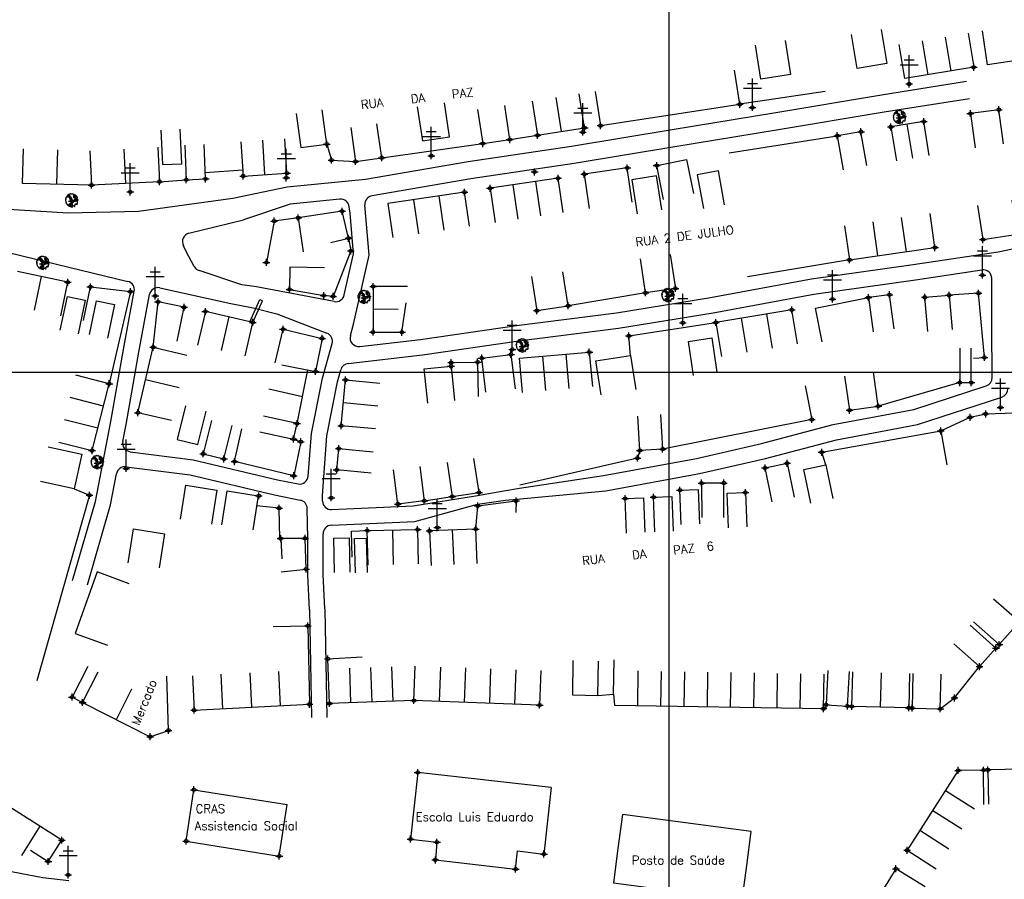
# Model space of a CAD drawing. Extents: x 539028 to 544996, y 8596245 to 8601028.
# Tile 24 of 41: x 542095 to 542323, y 8597845 to 8598045. Entities that reach past the tile are written whole.
import ezdxf
from ezdxf.enums import TextEntityAlignment as Align
from ezdxf.lldxf.tags import DXFTag

# ---------------------------------------------------------------- set-up
doc = ezdxf.new("R2010")
doc.units = 0
doc.header["$MEASUREMENT"] = 0
doc.header["$PDMODE"] = 34
doc.header["$PDSIZE"] = 0.8
for name, color, linetype in [('ALVENARIA', 7, 'Continuous'), ('ARVORE', 100, 'Continuous'), ('CASA', 2, 'Continuous'), ('CERCA', 9, 'CERCA_LINE'), ('ESTRADA_BARRO', 7, 'DASHED'), ('MALHA', 9, 'Continuous'), ('POSTE', 7, 'Continuous'), ('TEXTO', 2, 'Continuous'), ('TXT_NRUA', 2, 'Continuous')]:
    doc.layers.add(name, color=color, linetype=linetype)
doc.styles.add('GEOSIS', font='ROMANS.SHX')
doc.styles.get("Standard").update_dxf_attribs({"font": 'romans.shx'})
doc.linetypes.add('CERCA_LINE', pattern='A,0.5,-0.2,["X",Standard,S=0.1,R=0,X=-0.1,Y=-0.05],-0.25', length=0.95)
tags = doc.linetypes.add('DASHED', pattern=[0.75, 0.5, -0.25]).pattern_tags.tags
tags[6:7] = [DXFTag(74, 4), DXFTag(75, 0), DXFTag(340, '0'), DXFTag(46, 1.0), DXFTag(50, 0.0), DXFTag(44, 0.0), DXFTag(45, 0.0)]
tags[4:5] = [DXFTag(74, 4), DXFTag(75, 0), DXFTag(340, '0'), DXFTag(46, 1.0), DXFTag(50, 0.0), DXFTag(44, 0.0), DXFTag(45, 0.0)]

# ---------------------------------------------------------------- blocks, each defined once
blk = doc.blocks.new('C')
at = {"layer": 'CASA'}
blk.add_lwpolyline([(0, 0), (0, 8)], dxfattribs=at)
blk = doc.blocks.new('A$C094F77C8')
at = {"layer": 'POSTE'}
for p, q in [((1.17, 7), (4.08, 7)), ((2.62, 0), (2.62, 8.4)), ((0, 5.6), (5.25, 5.6))]:
    blk.add_line(p, q, dxfattribs=at)
blk = doc.blocks.new('A$C34DC2D19')
at = {"layer": 'POSTE', "xscale": 0.8, "yscale": 0.8, "zscale": 0.8}
blk.add_blockref('A$C094F77C8', (0, 0, 340.37), dxfattribs=at)
blk = doc.blocks.new('ARVORE6')
for points in [[(-1.78, 2.18), (-1.87, 2.12), (-1.86, 2.06), (-1.96, 2), (-2.05, 1.97), (-2.08, 1.89), (-2.06, 1.79), (-2.1, 1.68), (-2.19, 1.63), (-2.27, 1.6), (-2.33, 1.57), (-2.45, 1.36), (-2.33, 1.3), (-2.23, 1.35), (-2.22, 1.26), (-2.33, 1.2), (-2.41, 1.18), (-2.5, 1.15), (-2.45, 1.07), (-2.41, 1.02), (-2.44, 0.93), (-2.62, 0.85), (-2.67, 0.79), (-2.68, 0.7), (-2.63, 0.68), (-2.63, 0.68), (-2.72, 0.62), (-2.77, 0.64), (-2.8, 0.64), (-2.76, 0.56), (-2.6, 0.57), (-2.52, 0.53), (-2.52, 0.45), (-2.55, 0.3), (-2.67, 0.25), (-2.67, 0.14), (-2.62, 0.04), (-2.54, -0.02), (-2.64, -0.1), (-2.71, -0.18), (-2.55, -0.26), (-2.51, -0.35), (-2.52, -0.52), (-2.56, -0.64), (-2.47, -0.83), (-2.4, -0.89), (-2.4, -0.98), (-2.37, -1.12), (-2.27, -1.33), (-2.13, -1.49), (-2.01, -1.61), (-1.91, -1.6), (-1.82, -1.73), (-1.82, -1.97), (-1.67, -2.08), (-1.49, -2.07), (-1.39, -2.11), (-1.32, -2.23), (-1.16, -2.42), (-0.93, -2.41), (-0.86, -2.4), (-0.72, -2.42), (-0.63, -2.56), (-0.57, -2.61), (-0.47, -2.6), (-0.42, -2.64), (-0.31, -2.66), (-0.21, -2.67), (-0.05, -2.69), (0.08, -2.72), (0.33, -2.98), (0.41, -2.85), (0.29, -2.74), (0.37, -2.7), (0.37, -2.57), (0.35, -2.45), (0.49, -2.41), (0.48, -2.27), (0.55, -2.2), (0.71, -2.27), (0.86, -2.29), (0.93, -2.24), (1.05, -2.42), (1.2, -2.34), (1.2, -2.58), (1.34, -2.57), (1.43, -2.44), (1.51, -2.34), (1.36, -2.24), (1.43, -2.14), (1.39, -2.09), (1.47, -2.01), (1.5, -1.96), (1.43, -1.84), (1.5, -1.8), (1.6, -1.74), (1.69, -1.67), (1.78, -1.64), (1.8, -1.74), (1.86, -1.66), (1.81, -1.55), (1.82, -1.42), (1.99, -1.37), (2.13, -1.42), (2.06, -1.53), (2.22, -1.64), (2.33, -1.61), (2.46, -1.55), (2.59, -1.56), (2.55, -1.46), (2.48, -1.32), (2.56, -1.2), (2.63, -1.06), (2.62, -0.92), (2.62, -0.78), (2.67, -0.66), (2.68, -0.46), (2.57, -0.39), (2.51, -0.26), (2.59, -0.13), (2.7, -0.02), (2.83, 0.11), (2.96, 0.28), (2.92, 0.43), (2.91, 0.44), (2.81, 0.32), (2.7, 0.39), (2.73, 0.48), (2.68, 0.53), (2.6, 0.48), (2.4, 0.45), (2.42, 0.58), (2.5, 0.64), (2.48, 0.76), (2.34, 0.89), (2.54, 0.99), (2.59, 1.1), (2.57, 1.23), (2.55, 1.36), (2.62, 1.47), (2.63, 1.57), (2.5, 1.63), (2.35, 1.59), (2.24, 1.71), (2.23, 1.89), (2.21, 1.98), (2.15, 2.13), (1.92, 2.14), (1.79, 2.22), (1.77, 2.29), (1.73, 2.39), (1.69, 2.5), (1.51, 2.62), (1.35, 2.59), (1.28, 2.53), (1.19, 2.58), (1.11, 2.69), (0.99, 2.74), (0.84, 2.66), (0.73, 2.81), (0.32, 2.98), (0.23, 2.85), (0.07, 2.78), (-0.06, 2.82), (-0.27, 2.96), (-0.48, 3), (-0.62, 2.87), (-0.7, 2.78), (-0.82, 2.74), (-0.98, 2.81), (-1.11, 2.78), (-1.2, 2.57), (-1.42, 2.56), (-1.58, 2.52), (-1.57, 2.41), (-1.77, 2.34), (-1.73, 2.23), (-1.75, 2.2)], [(-0.88, 2.44), (-0.95, 2.35), (-0.87, 2.29), (-0.92, 2.24), (-0.88, 2.15), (-0.78, 2.14), (-0.74, 2.15), (-0.67, 2.08), (-0.7, 2.02), (-0.8, 1.98), (-0.92, 1.89), (-0.95, 1.77), (-0.81, 1.75), (-0.7, 1.77), (-0.59, 1.82), (-0.46, 1.77), (-0.51, 1.71), (-0.49, 1.63), (-0.34, 1.66), (-0.27, 1.68), (-0.09, 1.52), (-0.27, 1.42), (-0.32, 1.37), (-0.18, 1.25), (0, 1.26), (0.14, 1.15), (0.04, 1.02), (-0.03, 0.86), (-0.02, 0.8), (-0.17, 0.76), (-0.27, 0.72), (-0.29, 0.58), (-0.48, 0.53), (-0.51, 0.64), (-0.48, 0.74), (-0.6, 0.74), (-0.74, 0.68), (-0.83, 0.62), (-0.91, 0.65), (-0.75, 0.84), (-0.75, 0.9), (-0.78, 0.97), (-0.71, 1.09), (-0.8, 1.19), (-0.68, 1.38), (-0.8, 1.61), (-0.8, 1.69), (-0.88, 1.7), (-0.97, 1.64), (-1.06, 1.59), (-1.12, 1.63), (-1.14, 1.67), (-1.32, 1.64), (-1.38, 1.57), (-1.51, 1.46), (-1.51, 1.46), (-1.56, 1.55), (-1.56, 1.63), (-1.61, 1.7), (-1.56, 1.82), (-1.53, 1.91), (-1.43, 1.98), (-1.4, 2.07), (-1.26, 2.08), (-1.21, 2.2), (-1.1, 2.21), (-0.99, 2.32), (-0.95, 2.39)], [(-0.91, 1.69), (-1.13, 1.76), (-1.24, 2.14), (-1.27, 2.14), (-1.18, 1.78), (-1.57, 1.66), (-1.57, 1.63), (-1.12, 1.73), (-0.99, 1.67)], [(-1.27, 1.75), (-1.25, 1.72), (-1.3, 1.74)], [(-1.06, 1.74), (-1.06, 1.72), (-1.01, 1.73)], [(0, 0.91), (-0.4, 1.34), (-0.4, 1.68), (-0.44, 1.68), (-0.45, 1.4), (-0.8, 1.64), (-0.81, 1.61), (-0.48, 1.35), (-0.18, 0.98), (-0.75, 0.89), (-0.75, 0.86), (-0.15, 0.91), (-0.07, 0.81)], [(-0.49, 0.94), (-0.49, 0.89), (-0.53, 0.92)], [(-0.51, 1.38), (-0.49, 1.43)], [(-0.35, 1.21), (-0.32, 1.26), (-0.39, 1.24)], [(-0.22, 1), (-0.25, 0.91), (-0.29, 0.97), (-0.29, 0.92)], [(-0.23, 1.06), (-0.18, 1.12), (-0.27, 1.1)], [(-0.09, 0.88), (-0.05, 0.95), (-0.13, 0.9), (-0.09, 0.99)], [(1.21, 2.06), (1.32, 1.92), (1.4, 1.99), (1.43, 2.02), (1.55, 2.02), (1.51, 1.88), (1.59, 1.85), (1.69, 1.84), (1.75, 1.77), (1.61, 1.68), (1.7, 1.6), (1.85, 1.57), (1.72, 1.47), (1.62, 1.45), (1.48, 1.42), (1.48, 1.18), (1.36, 1.16), (1.19, 1.3), (1.2, 1.31), (1.09, 1.3), (1.07, 1.23), (0.97, 1.25), (0.92, 1.33), (1.11, 1.55), (1.06, 1.66), (1.03, 1.75), (0.96, 1.81), (0.99, 1.96), (0.83, 2.05), (0.94, 2.19), (0.97, 2.22), (1.05, 2.28), (1.1, 2.22), (1.25, 2.06), (1.28, 2.03)], [(1.17, 1.62), (1.07, 1.45), (1.49, 1.26), (1.49, 1.24), (1.03, 1.41), (0.94, 1.3)], [(1.07, 1.61), (1.51, 1.9), (1.55, 1.88), (1.16, 1.57)], [(1.11, 1.63), (1.17, 1.6), (1.14, 1.67), (1.22, 1.64), (1.22, 1.69)], [(1.17, 1.41), (1.13, 1.38), (1.18, 1.41), (1.18, 1.35)], [(1.35, 0.46), (1.31, 0.36), (1.17, 0.31), (1.19, 0.12), (1.23, 0.12), (1.35, 0.12), (1.61, 0.22), (1.69, 0.16), (1.65, 0.07), (1.7, -0.02), (1.84, -0.09), (1.93, -0.07), (2.01, -0.17), (2.19, -0.18), (2.26, -0.21), (2.39, -0.13), (2.33, 0.05), (2.47, 0.12), (2.51, 0.31), (2.33, 0.5), (2.42, 0.64), (2.36, 0.77), (2.27, 0.83), (2.12, 0.82), (2.02, 0.94), (1.83, 0.86), (1.8, 0.82), (1.62, 0.74), (1.48, 0.64), (1.48, 0.48), (1.33, 0.48), (1.32, 0.31)], [(1.34, 1.8), (1.41, 1.76), (1.41, 1.82)], [(1.38, 0.16), (1.81, 0.34), (1.96, 0.66), (1.97, 0.94), (1.97, 0.62), (1.88, 0.35), (2.44, 0.3), (1.88, 0.29), (1.7, 0.18)], [(1.47, 0.19), (1.51, 0.17), (1.52, 0.22), (1.55, 0.21), (1.61, 0.25), (1.71, 0.21)], [(1.78, 0.32), (1.84, 0.28), (1.77, 0.29)], [(1.88, 0.47), (1.93, 0.45), (1.88, 0.43), (1.91, 0.4), (1.85, 0.38)], [(1.98, 0.34), (1.98, 0.28), (2.02, 0.34)], [(0.19, -1.76), (0.02, -1.82), (0.05, -1.9), (0, -1.95), (-0.03, -1.97), (-0.07, -2.06), (-0.05, -2.11), (-0.03, -2.18), (-0.17, -2.19), (-0.25, -2.1), (-0.38, -2.11), (-0.49, -2.16), (-0.53, -2.05), (-0.56, -2.02), (-0.66, -1.97), (-0.77, -2.06), (-0.84, -2.13), (-1.03, -2.13), (-1.06, -2.11), (-1.07, -2.02), (-1.11, -1.99), (-1.25, -1.88), (-1.09, -1.77), (-1, -1.63), (-1.02, -1.52), (-0.91, -1.45), (-0.76, -1.31), (-0.7, -1.28), (-0.54, -1.31), (-0.45, -1.44), (-0.34, -1.39), (-0.2, -1.28), (0, -1.15), (-0.09, -0.96), (0.07, -0.87), (0.11, -0.89), (0.41, -1.08), (0.32, -1.14), (0.26, -1.19), (0.28, -1.24), (0.43, -1.31), (0.32, -1.38), (0.37, -1.96), (0.39, -2), (0.31, -1.87), (0.43, -1.76), (0.43, -1.68), (0.36, -1.63), (0.21, -1.68), (0.12, -1.73)], [(-0.77, -1.87), (-1.1, -2.03), (-0.78, -1.91), (-0.7, -2.04), (-0.73, -1.88)], [(-0.19, -1.31), (-0.25, -1.56), (-0.84, -1.91), (-0.27, -1.66), (-0.33, -2.11), (-0.26, -2.1), (-0.05, -1.15)], [(-0.27, -1.58), (-0.28, -1.66), (-0.33, -1.61), (-0.35, -1.67), (-0.39, -1.65), (-0.41, -1.68)], [(-0.29, -1.96), (-0.24, -1.98), (-0.31, -2.01)], [(-0.27, -1.74), (-0.21, -1.78), (-0.29, -1.83)], [(-0.21, -1.55), (-0.16, -1.58), (-0.24, -1.57)], [(-0.18, -1.24), (-0.1, -1.25), (-0.18, -1.29), (-0.1, -1.33), (-0.18, -1.35), (-0.1, -1.41)]]:
    blk.add_lwpolyline(points)

msp = doc.modelspace()

# ---------------------------------------------------------------- linework, layer by layer
at = {"layer": 'ALVENARIA'}
for points in [[(542148.31, 8597974.977), (542150.573, 8597979.978)], [(542148.948, 8597974.689), (542151.211, 8597979.689)], [(542150.573, 8597979.978), (542151.211, 8597979.689)]]:
    msp.add_lwpolyline(points, dxfattribs=at)
at = {"layer": 'ARVORE'}
for p in [(542299.175, 8598022.152, 700.566), (542214.374, 8598009.628, 699.654), (542106.942, 8598002.797, 698.1), (542100.242, 8597988.295, 698.565), (542174.86, 8597980.379, 699.628), (542245.402, 8597980.789, 700.171), (542211.591, 8597969.11, 699.965), (542112.891, 8597942.014, 699.986)]:
    msp.add_point(p, dxfattribs=at)
at = {"layer": 'CASA'}
for p, q in [((542315.042, 8598041.814), (542316.338, 8598033.919)), ((542300.337, 8598031.293), (542299.041, 8598039.187)), ((542316.338, 8598033.919), (542300.337, 8598031.293)), ((542219.281, 8598026.887), (542220.527, 8598018.985)), ((542226.003, 8598019.848), (542224.757, 8598027.751)), ((542213.805, 8598026.024), (542215.051, 8598018.122)), ((542304.727, 8598021.332), (542297.1, 8598020.067)), ((542297.1, 8598020.067), (542298.409, 8598012.175)), ((542302.222, 8598012.807), (542300.914, 8598020.699)), ((542306.036, 8598013.44), (542304.727, 8598021.332)), ((542215.051, 8598018.122), (542226.003, 8598019.848)), ((542126.876, 8598015.344), (542127.282, 8598007.354)), ((542146.179, 8598016.648), (542146.705, 8598008.666)), ((542151.168, 8598016.977), (542151.694, 8598008.994)), ((542156.882, 8598009.335), (542156.356, 8598017.318)), ((542095.477, 8598006.969), (542095.685, 8598014.966)), ((542103.48, 8598006.76), (542103.688, 8598014.758)), ((542118.977, 8598014.943), (542119.383, 8598006.953)), ((542146.705, 8598008.666), (542156.882, 8598009.335)), ((542111.483, 8598006.552), (542095.477, 8598006.969)), ((542127.282, 8598007.354), (542111.483, 8598006.552)), ((542219.836, 8598008.137), (542204.05, 8598005.828)), ((542220.993, 8598000.221), (542219.836, 8598008.137)), ((542198.101, 8598004.918), (542180.316, 8598002.29)), ((542199.271, 8597997.004), (542198.101, 8598004.918)), ((542204.05, 8598005.828), (542205.208, 8597997.912)), ((542180.316, 8598002.29), (542181.486, 8597994.376)), ((542307.349, 8597992.06), (542306.209, 8597999.978)), ((542286.354, 8597997.118), (542287.494, 8597989.2)), ((542287.494, 8597989.2), (542307.349, 8597992.06)), ((542137.937, 8597977.219), (542136.145, 8597969.423)), ((542148.948, 8597974.689), (542137.937, 8597977.219)), ((542182.713, 8597977.678), (542176.886, 8597977.732)), ((542274.099, 8597977.601), (542256.464, 8597974.655)), ((542275.417, 8597969.71), (542274.099, 8597977.601)), ((542141.65, 8597968.157), (542143.443, 8597975.954)), ((542147.156, 8597966.892), (542148.948, 8597974.689)), ((542256.464, 8597974.655), (542257.782, 8597966.765)), ((542122.271, 8597953.719), (542125.81, 8597968.915)), ((542125.81, 8597968.915), (542133.601, 8597967.1)), ((542210.865, 8597966.372), (542227.09, 8597967.796)), ((542227.09, 8597967.796), (542227.79, 8597959.827)), ((542211.564, 8597958.403), (542210.865, 8597966.372)), ((542115.609, 8597960.45), (542107.858, 8597962.434)), ((542111.632, 8597944.911), (542115.609, 8597960.45)), ((542131.832, 8597959.502), (542124.04, 8597961.317)), ((542169.479, 8597950.692), (542170.488, 8597961.311)), ((542170.488, 8597961.311), (542178.452, 8597960.554)), ((542160.458, 8597957.432), (542152.646, 8597959.157)), ((542177.948, 8597955.245), (542169.984, 8597956.002)), ((542130.062, 8597951.904), (542122.271, 8597953.719)), ((542159.216, 8597951.203), (542151.404, 8597952.929)), ((542150.605, 8597949.308), (542158.416, 8597947.583)), ((542158.416, 8597947.583), (542159.216, 8597951.203)), ((542177.443, 8597949.935), (542169.479, 8597950.692)), ((542103.882, 8597946.894), (542111.632, 8597944.911)), ((542175.524, 8597926.331), (542187.206, 8597926.589)), ((542175.701, 8597918.333), (542175.524, 8597926.331)), ((542181.365, 8597926.46), (542181.542, 8597918.462)), ((542187.206, 8597926.589), (542187.383, 8597918.591)), ((542200.717, 8597926.71), (542189.988, 8597926.248)), ((542189.988, 8597926.248), (542190.331, 8597918.256)), ((542195.696, 8597918.487), (542195.352, 8597926.479)), ((542201.061, 8597918.717), (542200.717, 8597926.71)), ((542322.278, 8597899.855, 703.603), (542336.298, 8597915.799, 703.603)), ((542316.27, 8597905.137, 703.603), (542322.278, 8597899.855, 703.603)), ((542166.359, 8597896.563, 702.847), (542174.347, 8597897, 702.847)), ((542166.755, 8597886.196, 702.847), (542166.359, 8597896.563, 702.847)), ((542110.633, 8597894.801, 702.247), (542106.978, 8597887.684, 702.247)), ((542186.373, 8597886.876, 703.044), (542186.659, 8597894.871, 703.044)), ((542223.298, 8597896.168, 0.161), (542223.147, 8597888.169, 0.161)), ((542229.058, 8597888.058, 0.161), (542229.209, 8597896.056, 0.161)), ((542232.701, 8597888.323, 703.428), (542232.851, 8597896.321, 703.428)), ((542109.433, 8597886.424, 702.247), (542113.044, 8597893.562, 702.247)), ((542129.381, 8597879.949, 702.247), (542128.953, 8597892.574, 702.247)), ((542134.93, 8597892.644), (542135.332, 8597884.654)), ((542215.829, 8597893.83, 703.044), (542215.544, 8597885.835, 703.044)), ((542281.466, 8597885.004, 0.161), (542281.602, 8597893.003, 0.161)), ((542288.055, 8597885.511, 703.768), (542288.245, 8597893.508, 703.768)), ((542294.848, 8597893.351, 703.768), (542294.657, 8597885.353, 703.768)), ((542301.45, 8597893.194, 703.768), (542301.259, 8597885.196, 703.768)), ((542117.275, 8597882.457, 702.247), (542120.886, 8597889.596, 702.247)), ((542106.978, 8597887.684, 702.247), (542109.433, 8597886.424, 702.247)), ((542223.147, 8597888.169, 0.161), (542229.058, 8597888.058, 0.161)), ((542109.433, 8597886.424, 702.247), (542125.116, 8597878.49, 702.247)), ((542135.332, 8597884.654), (542162.112, 8597885.999)), ((542186.373, 8597886.876, 702.847), (542166.755, 8597886.196, 702.847)), ((542215.544, 8597885.835, 703.044), (542186.373, 8597886.876, 703.044)), ((542232.932, 8597885.834, 0.161), (542281.466, 8597885.004, 0.161)), ((542301.259, 8597885.196, 703.768), (542288.055, 8597885.511, 703.768)), ((542125.116, 8597878.49, 702.247), (542129.381, 8597879.949, 702.247)), ((542187.255, 8597870.172, 702.704), (542185.585, 8597854.725, 702.704)), ((542312.739, 8597870.654, 703.945), (542300.898, 8597852.106, 703.945)), ((542318.63, 8597870.724, 703.945), (542312.739, 8597870.654, 703.945)), ((542318.724, 8597862.724, 703.945), (542318.63, 8597870.724, 703.945)), ((542218.212, 8597866.686, 703.255), (542216.542, 8597851.239, 703.255)), ((542185.585, 8597854.725, 702.704), (542191.716, 8597853.998, 702.704)), ((542191.716, 8597853.998, 702.704), (542191.337, 8597849.858, 702.704)), ((542210.411, 8597851.965, 703.255), (542216.542, 8597851.239, 703.255)), ((542300.898, 8597852.106, 703.945), (542307.641, 8597847.802, 703.945)), ((542191.337, 8597849.858, 702.704), (542209.985, 8597847.752, 702.704))]:
    msp.add_line(p, q, dxfattribs=at)
for points in [[(542328.229, 8598043.866), (542329.395, 8598035.951), (542319.553, 8598034.502), (542318.387, 8598042.417)], [(542294.877, 8598042.684), (542296.161, 8598034.788), (542289.266, 8598033.666), (542287.981, 8598041.563)], [(542272.548, 8598040.156), (542273.833, 8598032.26), (542266.937, 8598031.138), (542265.653, 8598039.034)], [(542228.476, 8598028.283), (542229.686, 8598020.375), (542262.031, 8598025.325), (542260.821, 8598033.233)], [(542187.146, 8598024.772), (542188.315, 8598016.857), (542194.599, 8598017.786), (542193.43, 8598025.7)], [(542201.16, 8598024.123), (542202.329, 8598016.209), (542208.614, 8598017.137), (542207.445, 8598025.051)], [(542159.007, 8598023.202), (542160.068, 8598015.272), (542166.123, 8598016.083), (542165.062, 8598024.012)], [(542323.266, 8598016.15), (542322.187, 8598024.077), (542315.574, 8598023.177), (542316.654, 8598015.25)], [(542171.675, 8598019.96), (542172.798, 8598012.039), (542178.893, 8598012.904), (542177.77, 8598020.825)], [(542127.619, 8598019.342), (542127.948, 8598011.349), (542132.445, 8598011.534), (542132.116, 8598019.527)], [(542291.509, 8598011.082), (542290.167, 8598018.968), (542284.664, 8598018.032), (542286.006, 8598010.145)], [(542133.161, 8598015.808), (542133.49, 8598007.815), (542137.987, 8598008), (542137.658, 8598015.993)], [(542111.078, 8598014.542), (542111.483, 8598006.552)], [(542244.289, 8598003.256), (542242.726, 8598011.102), (542249.689, 8598012.489), (542251.252, 8598004.643)], [(542237.061, 8598002.634), (542235.891, 8598010.548), (542225.912, 8598009.074), (542227.081, 8598001.16)], [(542243.929, 8598000.8), (542242.695, 8598008.704), (542236.993, 8598007.814), (542238.228, 8597999.91)], [(542258.489, 8598002.007), (542257.059, 8598009.878), (542252.136, 8598008.983), (542253.566, 8598001.112)], [(542317.257, 8598001.816), (542318.475, 8597993.909), (542326.495, 8597995.144), (542325.277, 8598003.051)], [(542167.058, 8597993.266), (542171.202, 8597994.228), (542169.666, 8598000.487), (542159.473, 8597998.961), (542160.657, 8597991.049)], [(542245.836, 8597990.486), (542247.085, 8597982.585), (542240.139, 8597981.547), (542238.957, 8597989.46)], [(542106.002, 8597984.001), (542094.306, 8597986.491)], [(542165.569, 8597987.369), (542157.57, 8597987.495), (542157.489, 8597982.341), (542165.411, 8597980.933)], [(542213.67, 8597985.319), (542214.9, 8597977.415), (542222.168, 8597978.546), (542220.938, 8597986.451)], [(542104.336, 8597976.176), (542106.002, 8597984.001)], [(542176.901, 8597983.031), (542176.87, 8597972.433)], [(542184.901, 8597983.007), (542176.901, 8597983.031)], [(542297.883, 8597973.183), (542296.788, 8597981.107), (542291.883, 8597980.429), (542292.979, 8597972.505)], [(542305.721, 8597972.542), (542305.003, 8597980.51), (542310.63, 8597981.016), (542311.347, 8597973.049)], [(542104.224, 8597972.898), (542105.882, 8597980.725), (542110.041, 8597979.843), (542108.382, 8597972.017)], [(542111.029, 8597971.891), (542112.688, 8597979.717), (542116.846, 8597978.836), (542115.187, 8597971.01)], [(542125.81, 8597968.915), (542126.936, 8597979.442)], [(542131.384, 8597970.351), (542133.006, 8597978.185), (542126.936, 8597979.442)], [(542176.87, 8597972.433), (542183.569, 8597972.39), (542184.584, 8597979.191)], [(542154.173, 8597965.284), (542155.974, 8597973.079)], [(542155.974, 8597973.079), (542165.066, 8597970.979), (542163.534, 8597963.294)], [(542251.27, 8597962.358), (542250.116, 8597970.274), (542255.551, 8597971.066), (542256.705, 8597963.15)], [(542313.148, 8597968.703), (542313.13, 8597960.703), (542315.768, 8597960.697), (542315.786, 8597968.697)], [(542194.989, 8597964.528), (542195, 8597965.354), (542201.146, 8597965.477), (542201.307, 8597957.479)], [(542203.081, 8597958.465), (542202.114, 8597966.406), (542208.89, 8597967.231), (542209.857, 8597959.29)], [(542229.826, 8597957.842), (542228.602, 8597965.748), (542236.641, 8597966.993), (542237.865, 8597959.087)], [(542155.688, 8597964.858), (542163.534, 8597963.294)], [(542159.216, 8597951.203), (542161.7, 8597963.66)], [(542189.6, 8597955.923), (542188.771, 8597963.88), (542194.989, 8597964.528), (542195.818, 8597956.571)], [(542286.374, 8597962.199), (542287.511, 8597954.28), (542294.188, 8597955.239), (542293.051, 8597963.157)], [(542133.289, 8597955.284), (542131.381, 8597947.515), (542136.212, 8597946.329), (542138.12, 8597954.098)], [(542139.321, 8597951.925), (542137.414, 8597944.155), (542142.244, 8597942.969), (542144.152, 8597950.739)], [(542243.616, 8597953.26), (542244.109, 8597945.275), (542238.811, 8597944.948), (542238.318, 8597952.933)], [(542144.711, 8597942.361), (542146.389, 8597949.981)], [(542158.416, 8597947.583), (542160.1, 8597946.968), (542158.445, 8597939.078), (542144.711, 8597942.361)], [(542101.449, 8597945.791), (542109.264, 8597944.08), (542107.499, 8597936.017), (542099.684, 8597937.728)], [(542176.4, 8597939.658), (542168.436, 8597940.417), (542168.912, 8597945.401), (542176.875, 8597944.641)], [(542194.06, 8597942.166), (542195.266, 8597934.258), (542201.479, 8597935.205), (542200.273, 8597943.114)], [(542187.766, 8597941.219), (542188.762, 8597933.281), (542182.614, 8597932.51), (542181.618, 8597940.447)], [(542269.566, 8597933.052), (542267.907, 8597940.878), (542273.016, 8597941.962), (542274.675, 8597934.136)], [(542278.551, 8597932.691), (542276.892, 8597940.517), (542282.001, 8597941.6), (542283.661, 8597933.774)], [(542132.133, 8597929.003), (542133.391, 8597936.904), (542140.601, 8597935.755), (542139.343, 8597927.855)], [(542141.746, 8597927.646), (542143.005, 8597935.546), (542150.215, 8597934.398), (542148.956, 8597926.497)], [(542248.452, 8597927.739), (542248.131, 8597935.733), (542252.37, 8597935.903), (542252.691, 8597927.91)], [(542258.344, 8597929.38), (542258.327, 8597937.38), (542253.172, 8597937.369), (542253.189, 8597929.369)], [(542235.749, 8597925.778), (542235.428, 8597933.772), (542239.668, 8597933.942), (542239.989, 8597925.948)], [(542242.338, 8597926.07), (542242.017, 8597934.064), (542246.256, 8597934.234), (542246.577, 8597926.24)], [(542259.422, 8597927.014), (542259.101, 8597935.008), (542263.341, 8597935.178), (542263.662, 8597927.184)], [(542155.215, 8597924.504), (542155.077, 8597931.541), (542149.845, 8597932.073)], [(542120.011, 8597918.875), (542121.27, 8597926.775), (542128.48, 8597925.627), (542127.222, 8597917.726)], [(542155.551, 8597916.78), (542161.339, 8597917.408), (542161.071, 8597924.54), (542155.421, 8597924.469), (542155.719, 8597919.802)], [(542167.925, 8597916.586), (542167.739, 8597924.584), (542171.325, 8597924.667), (542171.511, 8597916.669)], [(542172.826, 8597916.504), (542172.577, 8597924.5), (542175.246, 8597924.584), (542175.495, 8597916.588)], [(542112.771, 8597916.755), (542107.676, 8597902.459), (542115.212, 8597899.773)], [(542120.261, 8597913.945), (542112.771, 8597916.755)], [(542153.701, 8597904.057), (542161.699, 8597904.238)], [(542161.699, 8597904.238), (542162.112, 8597885.999)], [(542263.65, 8597848.547), (542264.701, 8597856.478), (542234.768, 8597860.446), (542233.717, 8597852.515)], [(542233.717, 8597852.515), (542232.666, 8597844.585), (542262.599, 8597840.617), (542263.65, 8597848.547)]]:
    msp.add_lwpolyline(points, dxfattribs=at)
for points, elevation in [([(542315.548, 8597904.366), (542321.516, 8597899.039), (542317.692, 8597894.755), (542311.724, 8597900.083)], 703.701), ([(542308.574, 8597884.981), (542311.872, 8597887.482), (542317.692, 8597894.755)], 703.763), ([(542282.499, 8597893.865), (542282.057, 8597885.877), (542287.025, 8597885.602), (542287.467, 8597893.59)], 703.639), ([(542302.243, 8597893.141), (542302.043, 8597885.144), (542308.574, 8597884.981), (542308.774, 8597892.978)], 703.763), ([(542229.058, 8597888.058), (542232.701, 8597888.323)], 0.161), ([(542232.701, 8597888.323), (542232.932, 8597885.834)], 0.161), ([(542104.609, 8597854.453), (542063.831, 8597880.339)], 702.242), ([(542218.212, 8597866.686), (542187.255, 8597870.172)], 703.255), ([(542331.691, 8597871.012), (542319.621, 8597870.796), (542319.764, 8597862.797)], 703.85), ([(542133.476, 8597854.229), (542135.284, 8597866.166)], 703.13), ([(542135.284, 8597866.166), (542156.898, 8597862.705)], 703.127), ([(542155.091, 8597850.769), (542156.898, 8597862.705)], 703.13), ([(542097.362, 8597852.121), (542101.461, 8597849.498), (542104.609, 8597854.453)], 702.242), ([(542133.476, 8597854.229), (542155.091, 8597850.769)], 703.13), ([(542209.985, 8597847.752), (542210.411, 8597851.965)], 702.704), ([(542298.289, 8597847.816), (542289.571, 8597833.747)], 703.848), ([(542305.089, 8597843.603), (542298.289, 8597847.816)], 704.222)]:
    msp.add_lwpolyline(points, dxfattribs=dict(at, elevation=elevation))
for p in [(542316.338, 8598033.919, 700.729), (542262.031, 8598025.325, 701.072), (542322.187, 8598024.077, 700.858), (542315.574, 8598023.177, 700.712), (542226.003, 8598019.848, 700.558), (542229.686, 8598020.375, 700.289), (542297.1, 8598020.067, 700.478), (542304.727, 8598021.332, 700.467), (542208.614, 8598017.137, 700.068), (542215.051, 8598018.122, 700.394), (542284.664, 8598018.032, 700.409), (542290.167, 8598018.968, 700.511), (542202.329, 8598016.209, 699.839), (542178.893, 8598012.904, 699.399), (542172.798, 8598012.039, 699.333), (542235.891, 8598010.548, 700.256), (542242.726, 8598011.102, 700.312), (542133.49, 8598007.815, 698.71), (542137.987, 8598008, 698.767), (542146.705, 8598008.666, 698.792), (542156.882, 8598009.335, 699.361), (542219.836, 8598008.137, 700.176), (542225.912, 8598009.074, 700.316), (542111.483, 8598006.552, 698.427), (542127.282, 8598007.354, 698.726), (542204.05, 8598005.828, 699.923), (542198.101, 8598004.918, 699.858), (542159.473, 8597998.961, 699.323), (542169.666, 8598000.487, 699.018), (542171.202, 8597994.228, 699.247), (542307.349, 8597992.06, 700.499), (542318.475, 8597993.909, 700.553), (542287.494, 8597989.2, 700.422), (542106.002, 8597984.001, 698.913), (542176.901, 8597983.031, 699.805), (542247.085, 8597982.585, 701.101), (542157.489, 8597982.341, 699.532), (542165.411, 8597980.933, 699.665), (542240.139, 8597981.547, 700.324), (542291.883, 8597980.429, 700.214), (542296.788, 8597981.107, 700.219), (542305.003, 8597980.51, 700.372), (542310.63, 8597981.016, 700.364), (542126.936, 8597979.442, 699.345), (542133.006, 8597978.185, 699.524), (542222.168, 8597978.546, 700.039), (542137.937, 8597977.219, 699.409), (542214.9, 8597977.415, 700.098), (542274.099, 8597977.601, 700.247), (542148.948, 8597974.689, 699.598), (542256.464, 8597974.655, 700.153), (542155.974, 8597973.079, 699.797), (542176.87, 8597972.433, 699.721), (542183.569, 8597972.39, 699.74), (542125.81, 8597968.915, 699.241), (542165.066, 8597970.979, 699.73), (542208.89, 8597967.231, 700.057), (542227.09, 8597967.796, 700.112), (542194.989, 8597964.528, 700.143), (542195, 8597965.354, 700.031), (542201.146, 8597965.477, 700.072), (542202.114, 8597966.406, 700.133), (542163.534, 8597963.294, 700.041), (542115.609, 8597960.45, 699.452), (542170.488, 8597961.311, 700.087), (542313.13, 8597960.703, 700.976), (542315.768, 8597960.697, 700.77), (542294.188, 8597955.239, 700.969), (542122.271, 8597953.719, 699.373), (542287.511, 8597954.28, 700.912), (542159.216, 8597951.203, 700.299), (542169.479, 8597950.692, 700.306), (542158.416, 8597947.583, 700.388), (542160.1, 8597946.968, 700.254), (542111.632, 8597944.911, 700.375), (542137.414, 8597944.155, 700.483), (542168.912, 8597945.401, 700.507), (542238.811, 8597944.948, 701.148), (542244.109, 8597945.275, 701.23), (542142.244, 8597942.969, 700.58), (542144.711, 8597942.361, 700.676), (542273.016, 8597941.962, 701.414), (542158.445, 8597939.078, 700.835), (542168.436, 8597940.417, 700.644), (542267.907, 8597940.878, 701.541), (542253.172, 8597937.369, 701.801), (542258.327, 8597937.38, 701.63), (542201.479, 8597935.205, 701.409), (542248.131, 8597935.733, 702.301), (542263.341, 8597935.178, 701.818), (542150.34, 8597934.42, 700.759), (542182.614, 8597932.51, 701.16), (542188.762, 8597933.281, 701.131), (542195.266, 8597934.258, 701.354), (542235.428, 8597933.772, 701.995), (542242.017, 8597934.064, 702.13), (542155.077, 8597931.541, 701.029), (542175.524, 8597926.331, 701.547), (542187.206, 8597926.589, 701.616), (542189.988, 8597926.248, 702.067), (542200.717, 8597926.71, 702.088), (542155.421, 8597924.469, 701.383), (542161.071, 8597924.54, 701.282), (542161.339, 8597917.408, 701.835), (542161.699, 8597904.238, 702.219), (542321.516, 8597899.039, 703.701), (542322.278, 8597899.855, 703.851), (542166.359, 8597896.563, 702.614), (542317.692, 8597894.755, 703.721), (542106.978, 8597887.684, 702.235), (542186.373, 8597886.876, 702.847), (542109.433, 8597886.424, 702.247), (542135.332, 8597884.654, 702.688), (542162.112, 8597885.999, 702.73), (542166.755, 8597886.196, 702.468), (542215.544, 8597885.835, 703.044), (542281.466, 8597885.004, 703.617), (542282.057, 8597885.877, 703.702), (542287.025, 8597885.602, 703.639), (542288.055, 8597885.511, 703.689), (542301.259, 8597885.196, 703.768), (542302.043, 8597885.144, 703.808), (542308.574, 8597884.981, 703.763), (542129.381, 8597879.949, 702.508), (542125.116, 8597878.49, 702.497), (542312.739, 8597870.654, 703.9), (542318.63, 8597870.724, 703.886), (542319.621, 8597870.796, 703.85), (542187.255, 8597870.172, 702.704), (542135.284, 8597866.166, 703.127), (542185.585, 8597854.725, 702.967), (542104.609, 8597854.453, 702.242), (542133.476, 8597854.229, 703.13), (542191.716, 8597853.998, 703.385), (542155.091, 8597850.769, 703.178), (542216.542, 8597851.239, 703.255), (542300.898, 8597852.106, 703.945), (542101.461, 8597849.498, 702.335), (542191.337, 8597849.858, 703.247), (542209.985, 8597847.752, 703.508), (542298.289, 8597847.816, 703.848)]:
    msp.add_point(p, dxfattribs=at)
at = {"layer": 'CERCA'}
msp.add_line((542127.282, 8598007.354), (542133.49, 8598007.815), dxfattribs=at)
for points in [[(542281.86, 8598028.278), (542262.031, 8598025.325)], [(542208.614, 8598017.137), (542215.051, 8598018.122)], [(542259.523, 8598014.032), (542284.664, 8598018.032)], [(542166.123, 8598016.083), (542167.216, 8598012.348), (542172.798, 8598012.039)], [(542178.893, 8598012.904), (542202.329, 8598016.209)], [(542137.924, 8598009.513), (542146.611, 8598010.085)], [(542159.473, 8597998.961), (542153.913, 8597998.205), (542152.106, 8597988.608)], [(542171.202, 8597994.228), (542171.7, 8597991.285), (542167.605, 8597980.72), (542165.411, 8597980.933)], [(542287.494, 8597989.2), (542263.825, 8597985.232)], [(542109.64, 8597975.097), (542111.235, 8597982.936)], [(542111.235, 8597982.936), (542120.549, 8597981.832), (542115.609, 8597960.45)], [(542240.139, 8597981.547), (542222.168, 8597978.546)], [(542316.316, 8597966.359), (542318.821, 8597966.532), (542317.45, 8597981.46), (542310.63, 8597981.016)], [(542281.166, 8597970.135), (542279.602, 8597977.981), (542291.883, 8597980.429)], [(542236.641, 8597966.993), (542236.265, 8597971.543), (542256.464, 8597974.655)], [(542313.13, 8597960.703), (542294.188, 8597955.239)], [(542277.202, 8597959.973), (542278.754, 8597952.125), (542244.109, 8597945.275)], [(542308.689, 8597949.486), (542315.533, 8597952.648), (542319.123, 8597953.415), (542325.886, 8597953.71)], [(542282.001, 8597941.6), (542281.05, 8597944.528), (542308.689, 8597949.486), (542310.07, 8597941.606)], [(542238.811, 8597944.948), (542238.26, 8597943.162), (542210.929, 8597936.862)], [(542107.499, 8597936.017), (542111.038, 8597934.548), (542098.826, 8597891.432)], [(542188.762, 8597933.281), (542195.266, 8597934.258)], [(542200.717, 8597926.71), (542201.178, 8597932.059), (542210.081, 8597933.221), (542209.993, 8597930.563)], [(542171.993, 8597920.166), (542171.86, 8597926.196), (542175.524, 8597926.331)]]:
    msp.add_lwpolyline(points, dxfattribs=at)
for p in [(542166.123, 8598016.083, 699.467), (542167.216, 8598012.348, 699.328), (542153.913, 8597998.205, 699.358), (542171.7, 8597991.285, 699.358), (542152.106, 8597988.608, 699.548), (542111.235, 8597982.936, 698.91), (542120.549, 8597981.832, 698.58), (542167.605, 8597980.72, 699.744), (542317.45, 8597981.46, 700.42), (542236.265, 8597971.543, 699.953), (542318.821, 8597966.532, 700.747), (542319.123, 8597953.415, 701.308), (542278.754, 8597952.125, 701.023), (542315.533, 8597952.648, 701.291), (542308.689, 8597949.486, 701.353), (542281.05, 8597944.528, 701.385), (542238.26, 8597943.162, 701.232), (542111.038, 8597934.548, 700.317), (542210.081, 8597933.221, 701.912), (542201.178, 8597932.059, 701.566), (542311.872, 8597887.482, 703.754)]:
    msp.add_point(p, dxfattribs=at)
at = {"layer": 'ESTRADA_BARRO'}
for p, q in [((542314.696, 8598030.583), (542294.894, 8598027.411)), ((542294.894, 8598027.411), (542269.93, 8598023.281)), ((542315.328, 8598026.633), (542295.537, 8598023.463)), ((542269.93, 8598023.281), (542246.3, 8598019.431)), ((542295.537, 8598023.463), (542270.578, 8598019.333)), ((542246.3, 8598019.431), (542222.951, 8598015.554)), ((542270.578, 8598019.333), (542246.949, 8598015.484)), ((542222.951, 8598015.554), (542198.951, 8598011.933)), ((542246.949, 8598015.484), (542223.577, 8598011.603)), ((542198.951, 8598011.933), (542175.133, 8598007.887)), ((542223.577, 8598011.603), (542199.584, 8598007.983)), ((542175.133, 8598007.887), (542156.95, 8598006.078)), ((542199.584, 8598007.983), (542176.647, 8598004.087)), ((542156.95, 8598006.078), (542144.348, 8598003.426)), ((542106.083, 8598000.063), (542071.832, 8598002.198)), ((542144.348, 8598003.426), (542122.381, 8598000.417)), ((542157.642, 8598002.127), (542146.767, 8597998.481)), ((542169.158, 8598003.273), (542157.642, 8598002.127)), ((542175.94, 8597990.317), (542174.989, 8598001.952)), ((542122.381, 8598000.417), (542106.083, 8598000.063)), ((542171.529, 8598000.085), (542171.339, 8598001.541)), ((542172.307, 8597990.569), (542171.529, 8598000.085)), ((542134.127, 8597995.366), (542146.767, 8597998.481)), ((542076.438, 8597994.763), (542119.943, 8597984.211)), ((542134.104, 8597989.956), (542132.817, 8597992.529)), ((542322.007, 8597991.099), (542336.474, 8597994.016)), ((542170.182, 8597981.055), (542172.307, 8597990.569)), ((542172.353, 8597974.263), (542175.94, 8597990.317)), ((542302.288, 8597988.101), (542322.007, 8597991.099)), ((542135.331, 8597987.658), (542134.104, 8597989.956)), ((542278.644, 8597984.767), (542302.288, 8597988.101)), ((542146.413, 8597983.434), (542136.472, 8597986.699)), ((542302.81, 8597984.539), (542318.239, 8597986.885)), ((542149.779, 8597982.903), (542146.413, 8597983.434)), ((542255.208, 8597980.476), (542278.644, 8597984.767)), ((542279.22, 8597981.212), (542302.81, 8597984.539)), ((542320.59, 8597973.589), (542320.54, 8597984.917)), ((542118.908, 8597968.411), (542121.438, 8597981.899)), ((542122.45, 8597967.768), (542124.957, 8597981.132)), ((542127.355, 8597982.717), (542143.826, 8597979.067)), ((542167.863, 8597979.525), (542149.779, 8597982.903)), ((542255.826, 8597976.929), (542279.22, 8597981.212)), ((542143.826, 8597979.067), (542148.995, 8597978.034)), ((542233.384, 8597976.873), (542255.208, 8597980.476)), ((542148.995, 8597978.034), (542154.508, 8597976.657)), ((542154.508, 8597976.657), (542166.156, 8597972.17)), ((542210.216, 8597974.001), (542233.384, 8597976.873)), ((542233.898, 8597973.309), (542255.826, 8597976.929)), ((542171.614, 8597971.61), (542172.353, 8597974.263)), ((542187.917, 8597970.712), (542210.216, 8597974.001)), ((542210.7, 8597970.433), (542233.898, 8597973.309)), ((542320.653, 8597961.869), (542320.59, 8597973.589)), ((542165.127, 8597961.742), (542167.363, 8597969.766)), ((542173.769, 8597969.086), (542187.917, 8597970.712)), ((542188.385, 8597967.142), (542210.7, 8597970.433)), ((542115.964, 8597951.657), (542118.908, 8597968.411)), ((542119.505, 8597951.006), (542122.45, 8597967.768)), ((542171.11, 8597965.156), (542188.385, 8597967.142)), ((542168.631, 8597960.904), (542169.412, 8597963.706)), ((542162.55, 8597948.864), (542165.127, 8597961.742)), ((542166.124, 8597948.379), (542168.631, 8597960.904)), ((542302.435, 8597954.471), (542319.273, 8597959.956)), ((542303.329, 8597950.976), (542322.887, 8597957.347)), ((542283.695, 8597950.942), (542302.435, 8597954.471)), ((542112.405, 8597933.127), (542115.964, 8597951.657)), ((542118.741, 8597947.028), (542119.505, 8597951.006)), ((542267.105, 8597946.547), (542283.695, 8597950.942)), ((542284.49, 8597947.429), (542303.329, 8597950.976)), ((542161.837, 8597939.015), (542162.55, 8597948.864)), ((542165.121, 8597934.517), (542166.124, 8597948.379)), ((542267.967, 8597943.051), (542284.49, 8597947.429)), ((542120.452, 8597944.667), (542135.076, 8597942.802)), ((542251.96, 8597943.089), (542267.105, 8597946.547)), ((542135.076, 8597942.802), (542154.717, 8597938.129)), ((542230.356, 8597939.17), (542251.96, 8597943.089)), ((542252.682, 8597939.561), (542267.967, 8597943.051)), ((542119.522, 8597941.157), (542134.43, 8597939.255)), ((542115.91, 8597932.287), (542117.305, 8597939.55)), ((542134.43, 8597939.255), (542153.953, 8597934.611)), ((542154.717, 8597938.129), (542159.456, 8597937.197)), ((542210.892, 8597936.19), (542230.356, 8597939.17)), ((542230.895, 8597935.609), (542252.682, 8597939.561)), ((542200.688, 8597934.421), (542207.26, 8597935.595)), ((542207.26, 8597935.595), (542210.892, 8597936.19)), ((542210.225, 8597933.606), (542230.895, 8597935.609)), ((542107.118, 8597914.777), (542112.405, 8597933.127)), ((542153.953, 8597934.611), (542159.958, 8597933.429)), ((542165.144, 8597933.188), (542165.121, 8597934.517)), ((542186.15, 8597932.059), (542200.688, 8597934.421)), ((542201.133, 8597932.439), (542207.639, 8597933.439)), ((542207.639, 8597933.439), (542210.225, 8597933.606)), ((542110.577, 8597913.78), (542115.91, 8597932.287)), ((542161.689, 8597924.56), (542161.572, 8597931.501)), ((542167.232, 8597931.223), (542186.15, 8597932.059)), ((542186.601, 8597928.475), (542201.133, 8597932.439)), ((542167.184, 8597927.618), (542186.601, 8597928.475)), ((542161.689, 8597916.064), (542161.689, 8597924.56)), ((542165.289, 8597924.59), (542165.273, 8597925.586)), ((542165.289, 8597916.151), (542165.289, 8597924.59)), ((542162.082, 8597907.979), (542161.689, 8597916.064)), ((542165.678, 8597908.153), (542165.289, 8597916.151)), ((542162.08, 8597908.031), (542162.562, 8597882.908)), ((542165.679, 8597908.1), (542166.163, 8597882.911)), ((542086.103, 8597848.512), (542100.185, 8597845.775)), ((542100.185, 8597845.775), (542106.193, 8597845.088))]:
    msp.add_line(p, q, dxfattribs=at)
for centre, start, end in [((542176.982, 8598002.115), 99.63994, 184.67333), ((542169.356, 8598001.283), 7.43656, 95.68342), ((542134.606, 8597993.424), 103.84356, 206.58111), ((542137.096, 8597988.599), 208.08918, 251.81626), ((542318.54, 8597984.908), 0.25208, 98.64592), ((542119.472, 8597982.268), 349.37857, 76.36631), ((542126.922, 8597980.764), 77.50776, 169.37857), ((542168.23, 8597981.491), 259.41995, 347.40782), ((542165.437, 8597970.303), 344.42809, 68.92986), ((542173.541, 8597971.073), 164.42809, 276.55669), ((542171.338, 8597963.169), 96.55669, 164.42809), ((542318.653, 8597961.858), 288.04486, 0.30873), ((542322.267, 8597959.249), 288.04486, 0.30873), ((542120.705, 8597946.651), 169.1295, 262.73191), ((542119.269, 8597939.173), 82.73191, 169.1295), ((542159.842, 8597939.159), 258.86999, 355.86242), ((542159.572, 8597931.467), 0.97174, 78.86999), ((542167.143, 8597933.221), 180.97174, 272.52879), ((542167.272, 8597925.62), 92.52879, 180.97174)]:
    msp.add_arc(centre, 2, start, end, dxfattribs=at)
at = {"layer": 'MALHA'}
for p, q in [((542245.513, 8601028.275), (542245.513, 8596264.109)), ((539050.307, 8597963.105), (544995.7, 8597963.105))]:
    msp.add_line(p, q, dxfattribs=at)
at = {"layer": 'POSTE'}
for p in [(542301.348, 8598030.043, 700.452), (542264.963, 8598024.593, 700.532), (542225.584, 8598018.864, 699.991), (542190.398, 8598013.386, 699.493), (542156.733, 8598008.233, 698.883), (542120.497, 8598004.97, 698.491), (542318.366, 8597985.672, 700.444), (542126.297, 8597980.839, 698.828), (542283.567, 8597980.102, 700.246), (542248.804, 8597974.598, 700.237), (542209.197, 8597968.418, 700.033), (542322.564, 8597954.943, 701.259), (542119.541, 8597940.787, 700.296), (542167.169, 8597933.951, 700.999), (542191.791, 8597927.022, 701.795), (542106.081, 8597846.389, 702.327)]:
    msp.add_point(p, dxfattribs=at)

# ---------------------------------------------------------------- block references
at = {"layer": 'ARVORE', "xscale": 0.5260327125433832, "yscale": 0.5260327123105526, "zscale": 0.526032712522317}
for p in [(542299.079, 8598022.322, 700.566), (542106.846, 8598002.966, 698.1), (542100.146, 8597988.464, 698.565), (542174.764, 8597980.548, 699.628), (542245.306, 8597980.959, 700.171), (542211.495, 8597969.279, 699.965), (542112.796, 8597942.183, 699.986)]:
    msp.add_blockref('ARVORE6', p, dxfattribs=at)
at = {"layer": 'CASA'}
for p, rotation in [((542309.708, 8598040.938), 189.3209844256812), ((542304.375, 8598040.063), 189.3209844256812), ((542209.312, 8598006.598), 188.3221920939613), ((542214.574, 8598007.368), 188.3221920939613), ((542192.173, 8598004.042), 188.4048077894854), ((542186.245, 8598003.166), 188.4048077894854), ((542294.113, 8597990.153), 8.196185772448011), ((542300.731, 8597991.106), 8.196185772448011), ((542099.811, 8597985.319), 167.9831207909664), ((542268.221, 8597976.619), 189.4825529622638), ((542262.342, 8597975.637), 189.4825529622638), ((542222.381, 8597959.352), 5.015217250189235), ((542216.973, 8597958.878), 5.015217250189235), ((542114.283, 8597955.27), 75.64476890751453), ((542112.957, 8597950.091), 75.64476890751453), ((542326.952, 8597905.169, 703.603), 48.67564210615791), ((542171.382, 8597894.362, 702.847), 181.9851637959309), ((542176.287, 8597894.532, 702.847), 181.9851637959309), ((542181.192, 8597894.702, 702.847), 181.9851637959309), ((542192.493, 8597894.663, 703.044), 177.9549908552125), ((542198.327, 8597894.455, 703.044), 177.9549908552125), ((542204.161, 8597894.246, 703.044), 177.9549908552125), ((542142.027, 8597884.99), 2.875604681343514), ((542148.722, 8597885.326), 2.875604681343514), ((542155.417, 8597885.663), 2.875604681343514), ((542209.995, 8597894.038, 703.044), 177.9549908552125), ((542238.325, 8597885.741, 0.161), 359.0208203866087), ((542243.717, 8597885.649, 0.161), 359.0208203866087), ((542249.11, 8597885.557, 0.161), 359.0208203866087), ((542254.503, 8597885.465, 0.161), 359.0208203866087), ((542259.895, 8597885.373, 0.161), 359.0208203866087), ((542265.288, 8597885.281, 0.161), 359.0208203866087), ((542270.68, 8597885.188, 0.161), 359.0208203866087), ((542276.073, 8597885.096, 0.161), 359.0208203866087), ((542309.779, 8597866.017, 703.945), 237.445952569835), ((542306.819, 8597861.38, 703.945), 237.445952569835), ((542099.512, 8597857.689, 702.242), 147.5922666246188), ((542303.859, 8597856.743, 703.945), 237.445952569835)]:
    msp.add_blockref('C', p, dxfattribs=dict(at, rotation=rotation))
at = {"layer": 'POSTE'}
for p in [(542299.248, 8598030.043, 360.077), (542262.863, 8598024.593, 360.157), (542223.484, 8598018.864, 359.617), (542188.298, 8598013.386, 359.118), (542154.633, 8598008.233, 358.508), (542118.397, 8598004.97, 358.116), (542316.266, 8597985.672, 360.069), (542124.197, 8597980.839, 358.453), (542281.467, 8597980.102, 359.871), (542246.704, 8597974.598, 359.862), (542207.097, 8597968.418, 359.658), (542320.464, 8597954.943, 360.885), (542117.441, 8597940.787, 359.921), (542165.069, 8597933.951, 360.624), (542189.691, 8597927.022, 361.421), (542103.981, 8597846.389, 361.952)]:
    msp.add_blockref('A$C34DC2D19', p, dxfattribs=at)

# ---------------------------------------------------------------- texts
at = {"layer": 'TEXTO', "style": 'GEOSIS'}
msp.add_text('Mercado', height=2, rotation=68.21459, dxfattribs=at).set_placement((542123.122, 8597880.682), align=Align.BOTTOM_LEFT)
for s, p in [('CRAS', (542135.661, 8597860.149)), ('Escola Luis Eduardo', (542186.747, 8597858.283)), ('Assistencia Social', (542135.441, 8597856.19)), ('Posto de Saúde ', (542236.942, 8597848.221))]:
    msp.add_text(s, height=2, dxfattribs=at).set_placement(p, align=Align.BOTTOM_LEFT)
at = {"layer": 'TXT_NRUA', "style": 'GEOSIS'}
for s, rotation, p in [('RUA    DA    PAZ', 6.51854, (542174.238, 8598023.617)), ('RUA 2 DE JULHO', 7.37428, (542238.042, 8597991.716)), ('RUA    DA    PAZ  6', 6.51854, (542225.622, 8597917.73))]:
    msp.add_text(s, height=2, rotation=rotation, dxfattribs=at).set_placement(p, align=Align.BOTTOM_LEFT)

doc.saveas('drawing.dxf')
